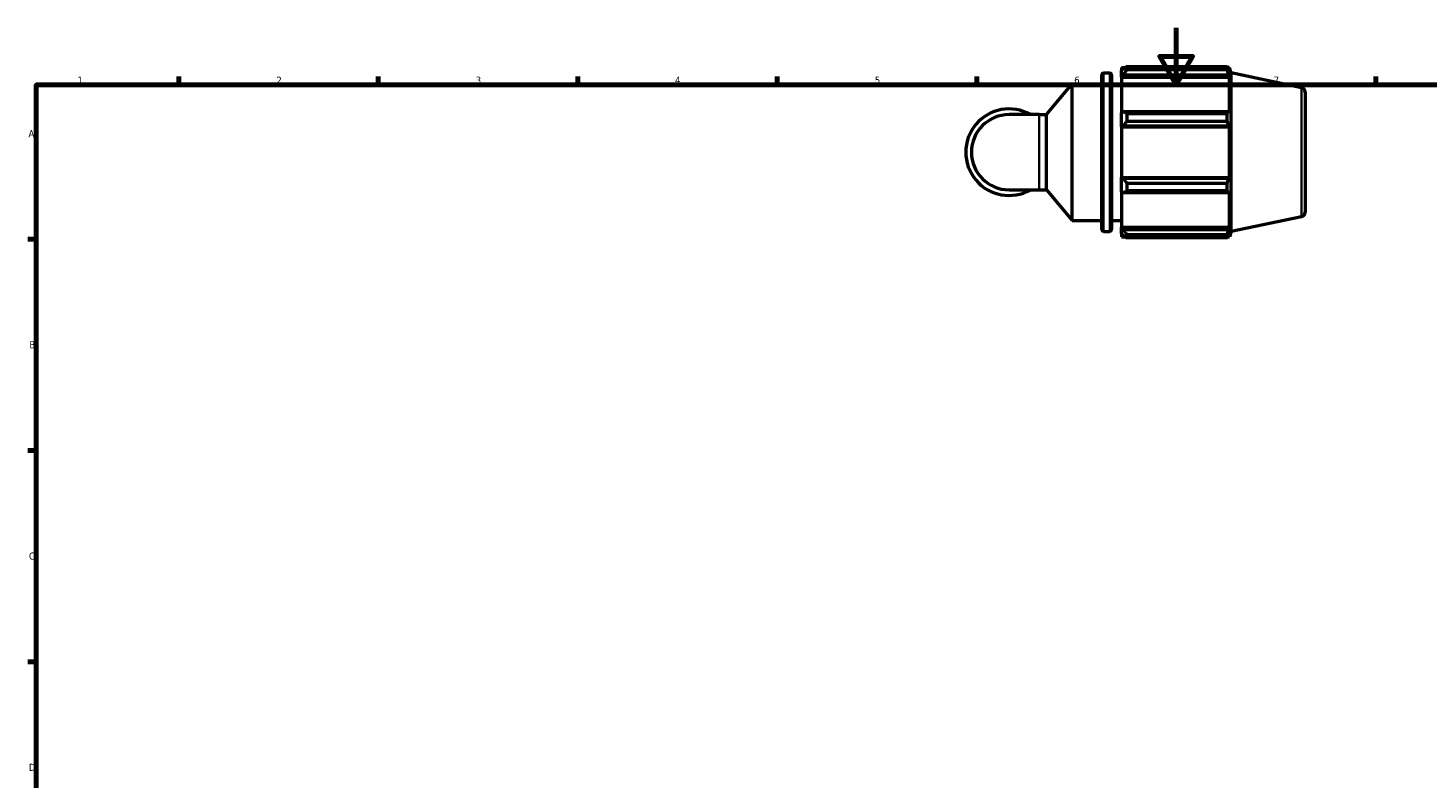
# Model space of a CAD drawing. Header units: millimetres. Extents: x 0 to 908, y 0 to 900.
# Tile 2 of 5: x 17 to 509, y 330 to 594. Entities that reach past the tile are written whole.
import ezdxf

# ---------------------------------------------------------------- set-up
doc = ezdxf.new("R2010")
doc.units = ezdxf.units.MM
for name, color, linetype, lineweight in [('Border (ISO)', 7, 'Continuous', 70), ('Visible (ISO)', 7, 'Continuous', 50), ('Visible Narrow (ISO)', 7, 'Continuous', 35)]:
    doc.layers.add(name, color=color, linetype=linetype, lineweight=lineweight)
doc.styles.add('Note Text (ISO)', font='tahoma.ttf')

# ---------------------------------------------------------------- blocks, each defined once
blk = doc.blocks.new('Borders Default Border')
at = {"layer": 'Border (ISO)'}
for p, q in [((70.08, 574), (70.08, 576.9)), ((140.17, 574), (140.17, 576.9)), ((210.25, 574), (210.25, 576.9)), ((280.33, 574), (280.33, 576.9)), ((350.42, 574), (350.42, 576.9)), ((490.58, 574), (490.58, 576.9)), ((20, 519.75), (17.1, 519.75)), ((20, 445.5), (17.1, 445.5)), ((20, 371.25), (17.1, 371.25))]:
    blk.add_line(p, q, dxfattribs=at)
at = {"layer": 'Border (ISO)', "flags": 128}
for points in [[(420.5, 594), (420.5, 574), (414.73, 584), (426.27, 584), (420.5, 574)], [(20, 20), (20, 574), (821, 574), (821, 20), (20, 20)]]:
    blk.add_lwpolyline(points, dxfattribs=at)
at = {"layer": 'Border (ISO)', "color": 232, "true_color": 0xca0064, "char_height": 2.5, "attachment_point": 7, "style": 'Note Text (ISO)'}
for s, insert in [('1', (34.48, 574.4)), ('2', (104.37, 574.4)), ('3', (174.43, 574.35)), ('4', (244.42, 574.4)), ('5', (314.64, 574.35)), ('6', (384.66, 574.35)), ('7', (454.77, 574.4)), ('A', (17.29, 555.62)), ('B', (17.59, 481.38)), ('C', (17.43, 407.08)), ('D', (17.43, 332.88))]:
    blk.add_mtext(s, dxfattribs=dict(at, insert=insert))

msp = doc.modelspace()

# ---------------------------------------------------------------- linework, layer by layer
at = {"layer": 'Visible (ISO)'}
for p, q in [((403.212, 580.4503), (403.212, 579.2932)), ((403.212, 580.4503), (438.4485, 580.4503)), ((438.4485, 579.2932), (438.4485, 580.4503)), ((394.3587, 523.1406), (394.3587, 577.5406)), ((394.9987, 578.1806), (397.1854, 578.1806)), ((397.8254, 577.5406), (397.8254, 523.1406)), ((401.292, 580.1006), (401.292, 579.0284)), ((401.292, 580.1006), (402.6543, 580.1006)), ((401.932, 579.6388), (401.292, 579.0284)), ((401.292, 577.0219), (401.292, 579.0284)), ((401.292, 577.0219), (401.932, 577.5896)), ((401.292, 576.7381), (401.292, 577.0219)), ((401.292, 576.7381), (401.292, 564.23)), ((401.292, 576.7381), (439.1763, 576.7381)), ((401.932, 577.5896), (438.8644, 577.5896)), ((438.4485, 579.2932), (403.212, 579.2932)), ((438.6297, 580.1006), (439.1763, 580.1006)), ((439.1763, 578.7232), (438.8644, 579.6388)), ((438.8644, 577.5896), (439.1763, 576.7381)), ((439.772, 578.2671), (439.1763, 580.1006)), ((439.1763, 578.7232), (439.1763, 580.1006)), ((439.1763, 564.0823), (439.1763, 576.7381)), ((439.772, 522.4142), (439.772, 578.2671)), ((464.5047, 573.01), (439.772, 578.2671)), ((374.9136, 563.5611), (383.9587, 574.3406)), ((383.9587, 526.3406), (383.9587, 574.3406)), ((383.9587, 574.3406), (394.3587, 574.3406)), ((397.8254, 574.3406), (401.292, 574.3406)), ((465.772, 571.445), (465.772, 529.2363)), ((372.3484, 563.5611), (361.772, 563.5611)), ((372.3484, 563.5611), (374.9136, 563.5611)), ((374.9136, 537.1201), (374.9136, 563.5611)), ((401.932, 564.5255), (401.292, 564.23)), ((401.292, 559.3859), (401.292, 564.23)), ((438.8644, 564.5255), (401.932, 564.5255)), ((403.212, 563.9696), (403.212, 561.176)), ((403.212, 563.9696), (438.4485, 563.9696)), ((438.4485, 561.176), (403.212, 561.176)), ((438.4485, 561.176), (438.4485, 563.9696)), ((439.1763, 564.0823), (438.8644, 564.5255)), ((401.292, 559.3859), (401.932, 559.5783)), ((401.292, 559.2896), (401.292, 559.3859)), ((401.292, 559.2896), (401.292, 541.3916)), ((401.292, 559.2896), (439.1763, 559.2896)), ((401.932, 559.5783), (438.8644, 559.5783)), ((438.8644, 559.5783), (439.1763, 559.2896)), ((439.1763, 541.3916), (439.1763, 559.2896)), ((401.292, 541.2954), (401.292, 541.3916)), ((401.292, 541.3916), (439.1763, 541.3916)), ((401.292, 536.4512), (401.292, 541.2954)), ((401.932, 541.1029), (401.292, 541.2954)), ((438.8644, 541.1029), (401.932, 541.1029)), ((439.1763, 541.3916), (438.8644, 541.1029)), ((361.772, 537.1201), (372.3484, 537.1201)), ((372.3484, 537.1201), (374.9136, 537.1201)), ((374.9136, 537.1201), (383.9587, 526.3406)), ((401.292, 536.4512), (401.932, 536.1557)), ((401.292, 536.4512), (401.292, 523.9432)), ((401.932, 536.1557), (438.8644, 536.1557)), ((403.212, 539.5052), (403.212, 536.7116)), ((403.212, 539.5052), (438.4485, 539.5052)), ((438.4485, 536.7116), (403.212, 536.7116)), ((438.4485, 536.7116), (438.4485, 539.5052)), ((438.8644, 536.1557), (439.1763, 536.599)), ((439.1763, 523.9432), (439.1763, 536.599)), ((383.9587, 526.3406), (394.3587, 526.3406)), ((397.8254, 526.3406), (401.292, 526.3406)), ((464.5047, 527.6712), (439.772, 522.4142)), ((394.9987, 522.5006), (397.1854, 522.5006)), ((401.292, 523.6593), (401.292, 523.9432)), ((401.292, 523.9432), (439.1763, 523.9432)), ((401.292, 521.6528), (401.292, 523.6593)), ((401.932, 523.0917), (401.292, 523.6593)), ((401.292, 521.6528), (401.932, 521.0424)), ((401.292, 521.6528), (401.292, 520.5806)), ((438.8644, 523.0917), (401.932, 523.0917)), ((403.212, 521.3881), (403.212, 520.2309)), ((403.212, 521.3881), (438.4485, 521.3881)), ((438.4485, 520.2309), (438.4485, 521.3881)), ((439.1763, 523.9432), (438.8644, 523.0917)), ((438.8644, 521.0424), (439.1763, 521.958)), ((439.772, 522.4142), (439.1763, 520.5806)), ((439.1763, 520.5806), (439.1763, 521.958)), ((401.292, 520.5806), (402.6543, 520.5806)), ((438.4485, 520.2309), (403.212, 520.2309)), ((438.6297, 520.5806), (439.1763, 520.5806))]:
    msp.add_line(p, q, dxfattribs=at)
for centre, radius, start, end in [((394.9987, 577.5406), 0.64, 90, 180), ((397.1854, 577.5406), 0.64, 0, 90), ((464.172, 571.445), 1.6, 0, 78), ((361.772, 550.3406), 15.2036, 60.408154, 299.591846), ((361.772, 550.3406), 13.2205, 90, 270), ((464.172, 529.2363), 1.6, 282, 0), ((394.9987, 523.1406), 0.64, 180, 270), ((397.1854, 523.1406), 0.64, 270, 0)]:
    msp.add_arc(centre, radius, start, end, dxfattribs=at)
for points, weights in [([(403.212, 580.4503), (402.5464, 580.0363), (401.932, 579.6388)], [1.01887259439, 1.01329853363, 1.00693231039]), ([(438.4485, 580.4503), (438.6647, 580.0363), (438.8644, 579.6388)], [1, 1.00143988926, 1.00206317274]), ([(401.932, 577.5896), (402.5464, 578.424), (403.212, 579.2932)], [1.00693231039, 1.01329853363, 1.01887259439]), ([(438.8644, 577.5896), (438.6647, 578.424), (438.4485, 579.2932)], [1.00206317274, 1.00143988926, 1]), ([(403.212, 563.9696), (402.5464, 564.2533), (401.932, 564.5255)], [1.01887259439, 1.01329853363, 1.00693231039]), ([(401.932, 559.5783), (402.5464, 560.3609), (403.212, 561.176)], [1.00693231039, 1.01329853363, 1.01887259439]), ([(438.4485, 563.9696), (438.6647, 564.2533), (438.8644, 564.5255)], [1, 1.00143988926, 1.00206317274]), ([(438.8644, 559.5783), (438.6647, 560.3609), (438.4485, 561.176)], [1.00206317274, 1.00143988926, 1]), ([(403.212, 539.5052), (402.5464, 540.3204), (401.932, 541.1029)], [1.01887259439, 1.01329853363, 1.00693231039]), ([(438.4485, 539.5052), (438.6647, 540.3204), (438.8644, 541.1029)], [1, 1.00143988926, 1.00206317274]), ([(401.932, 536.1557), (402.5464, 536.428), (403.212, 536.7116)], [1.00693231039, 1.01329853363, 1.01887259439]), ([(438.8644, 536.1557), (438.6647, 536.428), (438.4485, 536.7116)], [1.00206317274, 1.00143988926, 1]), ([(403.212, 521.3881), (402.5464, 522.2572), (401.932, 523.0917)], [1.01887259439, 1.01329853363, 1.00693231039]), ([(438.4485, 521.3881), (438.6647, 522.2572), (438.8644, 523.0917)], [1, 1.00143988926, 1.00206317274]), ([(401.932, 521.0424), (402.5464, 520.645), (403.212, 520.2309)], [1.00693231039, 1.01329853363, 1.01887259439]), ([(438.8644, 521.0424), (438.6647, 520.645), (438.4485, 520.2309)], [1.00206317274, 1.00143988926, 1])]:
    msp.add_rational_spline(points, weights, degree=2, dxfattribs=at)
at = {"layer": 'Visible Narrow (ISO)'}
for p, q in [((394.9987, 577.8379), (394.9987, 522.8434)), ((397.1854, 522.8434), (397.1854, 577.8379)), ((464.5047, 527.9503), (464.5047, 572.7309)), ((372.3484, 537.2829), (372.3484, 563.3984))]:
    msp.add_line(p, q, dxfattribs=at)

# ---------------------------------------------------------------- block references
msp.add_blockref('Borders Default Border', (0, 0))

doc.saveas('drawing.dxf')
